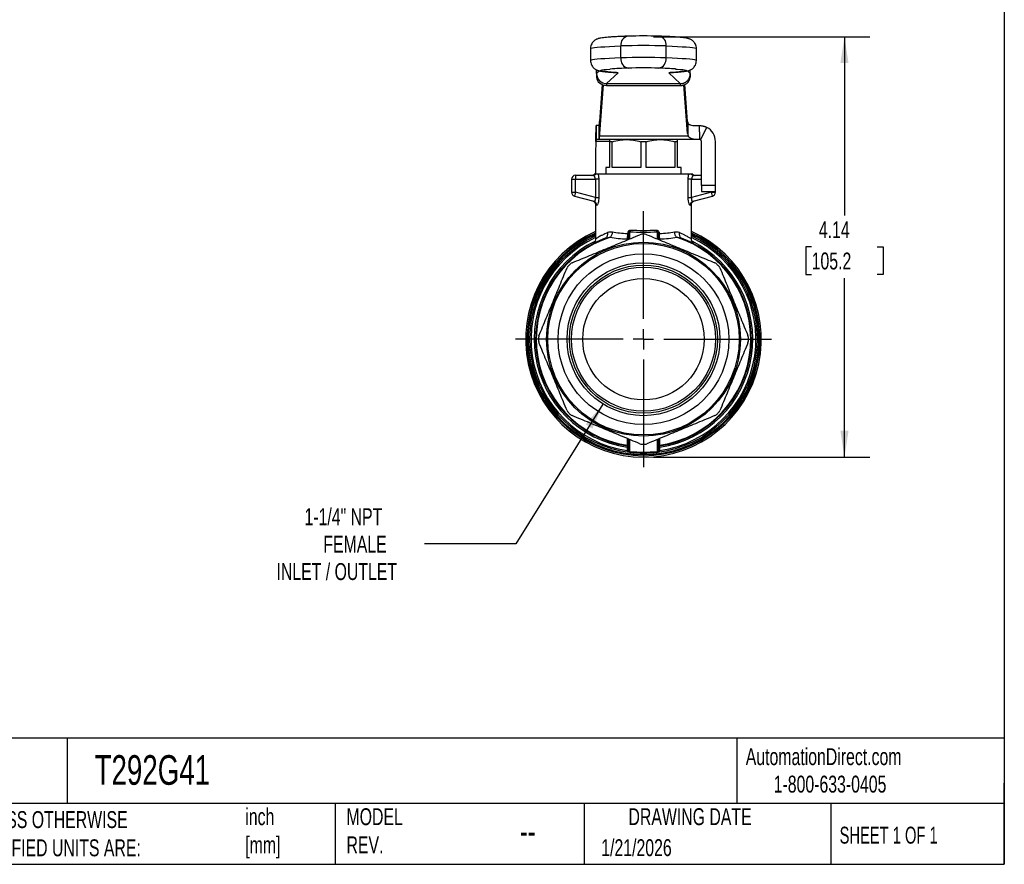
# Model space of a CAD drawing. Header units: inches. Extents: x 0.5 to 21.5, y 0.5 to 16.5.
# Tile 7 of 11: x 11.8 to 21.5, y 0.5 to 8.8. Entities that reach past the tile are written whole.
import ezdxf

# ---------------------------------------------------------------- set-up
doc = ezdxf.new("R2010")
doc.units = ezdxf.units.IN
doc.header["$LTSCALE"] = 2
doc.header["$MEASUREMENT"] = 0
doc.linetypes.add('SLD-Center', pattern=[0.75, 0.6, -0.05, 0.05, -0.05])
doc.linetypes.add('SLD-Solid', pattern=[0])
doc.layers.add('CENTER', color=40, linetype='SLD-Center')
doc.layers.add('DIMENSIONS', color=140, linetype='SLD-Solid', lineweight=25)
doc.layers.add('TEXT', color=140, linetype='SLD-Solid', lineweight=25)
doc.styles.add('SLDTEXTSTYLE0', font='TXT', dxfattribs={"width": 0.7})
doc.styles.add('SLDTEXTSTYLE1', font='TXT', dxfattribs={"width": 0.65})
doc.dimstyles.new('SLDDIMSTYLE1', dxfattribs={"dimtxt": 0.169922, "dimasz": 0.26, "dimexe": 0, "dimexo": 0.0625, "dimgap": 0.04248, "dimtad": 0, "dimtih": 1, "dimtoh": 1, "dimrnd": 1e-09, "dimzin": 12, "dimdsep": 46, "dimtxsty": 'SLDTEXTSTYLE0', "dimsah": 1, "dimcen": 0.09, "dimadec": 0, "dimazin": 3, "dimtfac": 1, "dimtofl": 0, "dimtmove": 0, "dimatfit": 3, "dimfxl": 0, "dimfrac": 2, "dimtolj": 1, "dimtzin": 12, "dimarcsym": 0})
doc.dimstyles.new('SLDDIMSTYLE2', dxfattribs={"dimtxt": 0.169922, "dimasz": 0.26, "dimexe": 0, "dimexo": 0.0625, "dimgap": 0.04248, "dimtad": 0, "dimtih": 1, "dimtoh": 1, "dimrnd": 1e-09, "dimzin": 12, "dimdsep": 46, "dimtxsty": 'SLDTEXTSTYLE0', "dimsah": 1, "dimcen": 0, "dimadec": 0, "dimazin": 3, "dimtfac": 1, "dimtofl": 0, "dimtmove": 0, "dimatfit": 3, "dimfxl": 0, "dimfrac": 2, "dimtolj": 1, "dimtzin": 12, "dimarcsym": 0})

# ---------------------------------------------------------------- blocks, each defined once
blk = doc.blocks.new('_D_5')
at = {"layer": 'DIMENSIONS'}
for p, q in [((18.0446, 8.6513), (20.1749, 8.6513)), ((19.9249, 8.6513), (19.9249, 6.8888)), ((19.6017, 6.5807), (19.5447, 6.5807)), ((19.5447, 6.5807), (19.5447, 6.3106)), ((20.248, 6.5807), (20.3051, 6.5807)), ((20.3051, 6.5807), (20.3051, 6.3106)), ((19.5447, 6.3106), (19.6017, 6.3106)), ((20.3051, 6.3106), (20.248, 6.3106)), ((19.9249, 4.5101), (19.9249, 6.2726)), ((18.0446, 4.5101), (20.1749, 4.5101))]:
    blk.add_line(p, q, dxfattribs=at)
for points in [[(19.9249, 8.6513), (19.8849, 8.3913), (19.9649, 8.3913)], [(19.9249, 4.5101), (19.9649, 4.7701), (19.8849, 4.7701)]]:
    blk.add_solid(points, dxfattribs=at)
at = {"layer": 'DIMENSIONS', "char_height": 0.16667, "attachment_point": 1, "style": 'SLDTEXTSTYLE0'}
for s, insert in [('4.14', (19.6724, 6.8336)), ('105.2', (19.6017, 6.5255))]:
    blk.add_mtext(s, dxfattribs=dict(at, insert=insert))
blk = doc.blocks.new('_D_6')
at = {"layer": 'DIMENSIONS'}
for p, q in [((17.5457, 5.0329), (16.686, 3.6566)), ((16.686, 3.6566), (15.787, 3.6566))]:
    blk.add_line(p, q, dxfattribs=at)
blk.add_solid([(17.5457, 5.0329), (17.374, 4.8336), (17.4418, 4.7912)], dxfattribs=at)
at = {"layer": 'DIMENSIONS', "attachment_point": 1, "style": 'SLDTEXTSTYLE0'}
for s, insert, char_height in [('1-1/4" NPT', (14.6046, 4.0065), 0.16667), ('FEMALE', (14.7904, 3.7364), 0.16667), ('INLET / OUTLET', (14.329, 3.4664), 0.166667)]:
    blk.add_mtext(s, dxfattribs=dict(at, insert=insert, char_height=char_height))
blk = doc.blocks.new('SW_CENTERMARKSYMBOL_0')
at = {"layer": 'CENTER', "color": 0}
for p, q in [((0, 0.2), (0, 1.2614)), ((0, 0), (0, 0.1)), ((-0.2, 0), (-1.2614, 0)), ((0, 0), (-0.1, 0)), ((0, 0), (0, -0.1)), ((0, 0), (0.1, 0)), ((0.2, 0), (1.2614, 0)), ((0, -0.2), (0, -1.2614))]:
    blk.add_line(p, q, dxfattribs=at)

msp = doc.modelspace()

# ---------------------------------------------------------------- linework, layer by layer
for p, q in [((17.7213, 8.4421), (17.7213, 8.5601)), ((18.1679, 8.4421), (18.1679, 8.5601)), ((17.4229, 8.5337), (17.4229, 8.4156)), ((18.4662, 8.4156), (18.4662, 8.5337)), ((17.4829, 8.2872), (17.4829, 8.3238)), ((17.4829, 8.3238), (17.4829, 8.2521)), ((17.5115, 8.3143), (17.4829, 8.2872)), ((17.5814, 8.1888), (17.6938, 8.2953)), ((17.6602, 8.2992), (17.6659, 8.2991)), ((18.1952, 8.2953), (18.3075, 8.1888)), ((18.2232, 8.2988), (18.2289, 8.2992)), ((18.2289, 8.2992), (18.2232, 8.2991)), ((18.406, 8.2872), (18.3774, 8.3143)), ((18.406, 8.2872), (18.406, 8.3236)), ((17.5382, 8.1798), (17.5115, 7.8167)), ((17.5468, 8.1768), (17.5115, 7.6973)), ((17.5814, 8.1888), (18.3075, 8.1888)), ((17.5814, 8.1717), (18.3075, 8.1717)), ((18.3777, 7.6973), (18.3424, 8.1769)), ((18.3777, 7.8167), (18.3509, 8.1799)), ((17.4789, 7.7759), (17.4789, 7.6381)), ((17.5074, 7.7759), (17.4789, 7.7759)), ((17.5074, 7.6381), (17.5074, 7.7759)), ((17.5115, 7.8167), (17.5103, 7.7944)), ((17.5103, 7.7944), (17.5103, 7.675)), ((17.5115, 7.6973), (17.5115, 7.8167)), ((18.3777, 7.6973), (18.3777, 7.8167)), ((18.3858, 7.675), (18.3858, 7.7944)), ((18.4958, 7.7153), (18.4958, 7.7759)), ((17.5115, 7.6973), (17.5103, 7.675)), ((17.5103, 7.675), (18.3858, 7.675)), ((18.4958, 7.7153), (18.4958, 7.6381)), ((18.505, 7.6358), (18.5697, 7.7575)), ((17.4754, 7.6184), (17.4721, 7.5003)), ((17.6099, 7.6184), (17.4754, 7.6184)), ((17.5074, 7.6381), (17.4789, 7.6381)), ((18.4958, 7.6381), (17.5074, 7.6381)), ((17.6099, 7.6165), (17.6099, 7.3625)), ((17.6365, 7.6165), (17.6099, 7.6165)), ((17.6365, 7.3625), (17.6365, 7.6165)), ((17.9181, 7.6165), (17.9181, 7.3625)), ((17.9711, 7.6165), (17.9181, 7.6165)), ((17.9711, 7.3625), (17.9711, 7.6165)), ((18.2527, 7.6165), (18.2527, 7.3625)), ((18.2792, 7.6165), (18.2527, 7.6165)), ((18.2792, 7.3625), (18.2792, 7.6165)), ((18.4958, 7.6381), (18.4958, 7.6381)), ((18.5155, 7.1854), (18.5155, 7.6184)), ((18.6532, 7.1854), (18.6532, 7.6184)), ((17.4721, 7.5003), (17.4721, 7.2956)), ((17.2753, 7.2857), (17.2753, 7.2464)), ((17.4457, 7.2857), (17.2753, 7.2857)), ((17.4711, 7.2956), (17.4588, 7.2956)), ((18.3883, 7.2956), (17.5008, 7.2956)), ((17.5725, 7.3625), (17.5725, 7.2956)), ((17.6099, 7.3625), (17.5725, 7.3625)), ((17.9181, 7.3625), (17.6365, 7.3625)), ((18.2527, 7.3625), (17.9711, 7.3625)), ((18.3166, 7.3625), (18.2792, 7.3625)), ((18.3166, 7.2956), (18.3166, 7.3625)), ((18.4304, 7.2956), (18.4181, 7.2956)), ((18.5155, 7.2857), (18.4435, 7.2857)), ((17.2359, 7.2464), (17.2753, 7.2464)), ((17.2359, 7.2464), (17.2359, 7.1191)), ((17.2753, 7.1191), (17.2753, 7.2464)), ((17.2753, 7.2464), (17.4705, 7.2464)), ((17.4705, 7.2464), (17.4705, 7.0668)), ((17.507, 7.0668), (17.507, 7.2464)), ((18.3822, 7.2464), (18.3822, 7.0668)), ((18.4186, 7.0668), (18.4186, 7.2464)), ((18.4186, 7.2464), (18.5155, 7.2464)), ((18.6532, 7.1854), (18.5155, 7.1854)), ((18.5155, 7.1854), (18.5155, 7.1263)), ((18.6532, 7.1263), (18.6532, 7.1854)), ((17.2359, 7.1191), (17.2753, 7.1191)), ((17.2753, 7.1191), (17.2651, 7.0811)), ((17.4705, 7.0668), (17.2753, 7.1191)), ((18.6139, 7.1191), (18.4186, 7.0668)), ((18.5155, 7.1263), (18.6532, 7.1263)), ((18.6139, 7.1263), (18.6139, 7.1191)), ((18.6241, 7.0811), (18.6139, 7.1191)), ((18.6139, 7.1191), (18.6532, 7.1191)), ((18.6532, 7.1191), (18.6532, 7.1263)), ((17.2651, 7.0811), (17.4559, 7.03)), ((17.4721, 6.9954), (17.4721, 6.657)), ((18.417, 6.657), (18.417, 6.9954)), ((18.4333, 7.03), (18.6241, 7.0811)), ((17.7865, 6.7114), (17.7865, 6.7099)), ((17.7969, 6.7114), (17.7969, 6.6545)), ((17.8108, 6.6602), (17.8108, 6.7289)), ((18.0784, 6.7289), (18.0784, 6.6602)), ((18.0922, 6.6545), (18.0922, 6.7114)), ((18.1027, 6.7099), (18.1027, 6.7114)), ((17.7834, 6.6591), (17.7834, 6.6488)), ((18.1058, 6.6488), (18.1058, 6.6591)), ((17.7834, 4.6943), (17.7833, 4.6273)), ((17.7969, 4.6887), (17.7969, 4.5774)), ((17.8108, 4.5639), (17.8108, 4.6829)), ((18.0784, 4.6829), (18.0784, 4.5639)), ((18.0922, 4.5774), (18.0922, 4.6887)), ((18.1059, 4.6273), (18.1057, 4.6943))]:
    msp.add_line(p, q)
at = {"flags": 128}
for points in [[(17.4229, 8.5337), (17.4232, 8.5346), (17.429, 8.5377), (17.442, 8.5408), (17.462, 8.5439), (17.4891, 8.5469), (17.5229, 8.5498), (17.5634, 8.5526), (17.6101, 8.5552), (17.6629, 8.5578), (17.7213, 8.5601)], [(18.1679, 8.5601), (18.2263, 8.5578), (18.2791, 8.5552), (18.3258, 8.5526), (18.3662, 8.5498), (18.4001, 8.5469), (18.4271, 8.5439), (18.4472, 8.5408), (18.4601, 8.5377), (18.4659, 8.5346), (18.4662, 8.5337)], [(17.7213, 8.4421), (17.6629, 8.4397), (17.6101, 8.4372), (17.5634, 8.4345), (17.5229, 8.4317), (17.4891, 8.4288), (17.462, 8.4259), (17.442, 8.4228), (17.429, 8.4197), (17.4232, 8.4166), (17.4229, 8.4156)], [(18.4662, 8.4156), (18.4659, 8.4166), (18.4601, 8.4197), (18.4472, 8.4228), (18.4271, 8.4259), (18.4001, 8.4288), (18.3662, 8.4317), (18.3258, 8.4345), (18.2791, 8.4372), (18.2263, 8.4397), (18.1679, 8.4421)], [(17.4829, 8.2872), (17.4829, 8.2862), (17.4829, 8.2842), (17.4829, 8.2812), (17.4829, 8.2773), (17.4829, 8.2724), (17.4829, 8.2665), (17.4829, 8.2598), (17.4829, 8.2521)], [(17.6659, 8.2991), (17.6267, 8.3016), (17.5934, 8.3042), (17.5662, 8.3069), (17.5453, 8.3096), (17.5309, 8.3124), (17.523, 8.3153), (17.5216, 8.3181), (17.5269, 8.321), (17.5387, 8.3238), (17.557, 8.3266), (17.5817, 8.3293), (17.6125, 8.3319), (17.6173, 8.3323)], [(17.6596, 8.3015), (17.6747, 8.2972), (17.6938, 8.2953)], [(18.1952, 8.2953), (18.2144, 8.2972), (18.226, 8.3003)], [(18.2616, 8.333), (18.2767, 8.3319), (18.3075, 8.3293), (18.3322, 8.3266), (18.3504, 8.3238), (18.3623, 8.321), (18.3675, 8.3181), (18.3662, 8.3153), (18.3582, 8.3124), (18.3438, 8.3096), (18.3229, 8.3069), (18.2957, 8.3042), (18.2624, 8.3016), (18.2232, 8.2991)], [(18.406, 8.2872), (18.406, 8.2862), (18.406, 8.2842), (18.406, 8.2812), (18.406, 8.2773), (18.406, 8.2724), (18.406, 8.2665), (18.406, 8.2598), (18.406, 8.2521)], [(17.5814, 8.1888), (17.5814, 8.1884), (17.5814, 8.1874), (17.5814, 8.1859), (17.5814, 8.184), (17.5814, 8.1816), (17.5814, 8.1787), (17.5814, 8.1754), (17.5814, 8.1717)], [(18.3075, 8.1888), (18.3075, 8.1884), (18.3075, 8.1874), (18.3075, 8.1859), (18.3075, 8.184), (18.3075, 8.1816), (18.3075, 8.1787), (18.3075, 8.1754), (18.3075, 8.1717)], [(17.7829, 4.6069), (17.7829, 4.5942), (17.7828, 4.5842)], [(18.1063, 4.5842), (18.1063, 4.5969), (18.1063, 4.6069)]]:
    msp.add_lwpolyline(points, dxfattribs=at)
for radius in [0.9547, 0.9429, 0.8406, 0.753, 0.7294, 0.7097, 0.5984]:
    msp.add_circle((17.9446, 5.6716), radius)
for centre, radius, start, end in [((17.8056, 8.5719), 0.0851, 98.29498, 187.96675), ((17.9446, 3.8832), 4.7754, 88.18503, 91.81481), ((18.0836, 8.5719), 0.0851, 352.03472, 81.70741), ((17.9446, 1.5091), 7.0546, 88.18637, 91.81347), ((17.8124, 8.4311), 0.0917, 173.11396, 258.02352), ((17.9446, 1.391), 7.0546, 88.18638, 91.81346), ((18.0768, 8.4311), 0.0917, 281.97369, 6.88481), ((17.9446, 3.5684), 4.7754, 88.18503, 91.81482), ((17.9625, 3.3571), 4.9872, 91.94338, 93.9684), ((17.6712, 8.2331), 0.0662, 69.97277, 94.58075), ((17.9185, 3.1719), 5.1726, 86.19631, 88.03539), ((18.2179, 8.2331), 0.0662, 85.42651, 110.01507), ((18.3156, 8.2622), 0.0909, 264.85201, 353.65115), ((18.4233, 7.8208), 0.0459, 185.12148, 215.15298), ((18.4233, 7.7014), 0.0459, 185.12148, 215.15298), ((18.4958, 7.6184), 0.1575, 0, 61.98984), ((18.4958, 7.6184), 0.0197, 0, 61.98984), ((17.2753, 7.2464), 0.0394, 90, 180), ((17.4328, 7.3251), 0.0394, 270, 311.40962), ((18.4564, 7.3251), 0.0394, 228.59038, 270), ((17.2753, 7.1191), 0.0394, 180, 255), ((18.6139, 7.1191), 0.0394, 285, 0), ((17.9446, 5.6716), 1.1614, 114.0027, 65.9973), ((17.9446, 5.6716), 1.1476, 114.3107, 65.6893), ((17.9446, 5.6716), 1.1359, 114.57748, 65.42252), ((17.9446, 5.6716), 1.0335, 89.04339, 90.95661), ((17.9446, 5.6716), 1.122, 114.90106, 263.15308), ((17.9446, 5.6716), 1.1082, 115.23361, 261.67703), ((17.9446, 5.6716), 1.0768, 116.47439, 261.3629), ((17.9446, 5.6716), 1.063, 110.71611, 261.28846), ((17.9446, 5.6716), 1.0567, 107.99586, 261.21923), ((17.9446, 5.6716), 1.122, 276.84692, 65.09894), ((17.9446, 5.6716), 1.1082, 278.32297, 64.76639), ((17.9446, 5.6716), 1.063, 278.71154, 69.28389), ((17.9446, 5.6716), 1.0567, 278.78077, 72.00414), ((17.9446, 5.6716), 1.0768, 278.6371, 63.60972), ((17.9446, 5.6716), 1.0335, 134.04339, 135.95661), ((17.9446, 5.6716), 1.0335, 44.04339, 45.95661), ((17.9446, 5.6716), 1.0335, 179.04339, 180.95661), ((17.9446, 5.6716), 1.0335, 359.04339, 0.95661), ((17.9446, 5.6716), 1.0335, 224.04339, 225.95661), ((17.9446, 5.6716), 1.0335, 314.04339, 315.95661), ((17.9446, 5.6716), 1.0335, 269.04339, 270.95661)]:
    msp.add_arc(centre, radius, start, end)
for centre, major_axis, ratio, start_param, end_param in [((17.5814, 8.2872), (0.0985, -0.0001), 0.998713, 3.142118, 4.712914), ((17.5814, 8.2521), (0.0985, 0), 0.817064, 3.14166, 4.712456)]:
    msp.add_ellipse(centre, major_axis=major_axis, ratio=ratio, start_param=start_param, end_param=end_param)
for points, knots in [([(17.7897, 8.6562), (17.7805, 8.6558), (17.7539, 8.6548), (17.7131, 8.653), (17.6688, 8.6507), (17.6292, 8.6483), (17.5942, 8.6457), (17.5637, 8.643), (17.537, 8.6398), (17.5174, 8.6366), (17.5016, 8.6328), (17.4895, 8.6287), (17.4779, 8.6235), (17.4654, 8.616), (17.4519, 8.6049), (17.4392, 8.5896), (17.4292, 8.5706), (17.4235, 8.5514), (17.4235, 8.5388), (17.4235, 8.5338)], [0, 0, 0, 0, 0.048349, 0.140869, 0.233635, 0.326863, 0.420863, 0.516271, 0.614644, 0.721121, 0.779396, 0.815879, 0.844453, 0.871018, 0.897335, 0.924377, 0.952413, 0.98104, 1, 1, 1, 1]), ([(18.4662, 8.5336), (18.4662, 8.5337), (18.4671, 8.5417), (18.4639, 8.5572), (18.4568, 8.5778), (18.4462, 8.5946), (18.4342, 8.6076), (18.4221, 8.6171), (18.4107, 8.6238), (18.4002, 8.6284), (18.39, 8.632), (18.3787, 8.635), (18.3622, 8.6383), (18.3405, 8.6413), (18.3102, 8.6444), (18.2767, 8.6471), (18.2377, 8.6497), (18.1946, 8.6521), (18.1488, 8.6542), (18.1154, 8.6555), (18.0995, 8.6562)], [0, 0, 0, 0, 0.00034, 0.030712, 0.058437, 0.084285, 0.108835, 0.132711, 0.157202, 0.183972, 0.216066, 0.258261, 0.320288, 0.436209, 0.53088, 0.631459, 0.727592, 0.821846, 0.915169, 1, 1, 1, 1]), ([(17.4235, 8.4156), (17.4233, 8.4131), (17.4227, 8.4028), (17.4269, 8.3855), (17.4353, 8.3661), (17.4465, 8.3504), (17.4586, 8.3385), (17.4706, 8.33), (17.4817, 8.324), (17.492, 8.3197), (17.5023, 8.3164), (17.5145, 8.3134), (17.5309, 8.3105), (17.5531, 8.3075), (17.5824, 8.3046), (17.6156, 8.302), (17.643, 8.3002), (17.6581, 8.2993), (17.6602, 8.2992)], [0, 0, 0, 0, 0.013132, 0.052708, 0.089049, 0.123141, 0.155703, 0.187761, 0.221225, 0.258808, 0.305137, 0.367873, 0.464677, 0.600474, 0.726877, 0.86087, 0.980605, 1, 1, 1, 1]), ([(18.2289, 8.2992), (18.2358, 8.2996), (18.2563, 8.3008), (18.2866, 8.303), (18.3182, 8.3057), (18.3457, 8.3087), (18.3663, 8.3118), (18.3825, 8.3152), (18.3951, 8.3189), (18.4074, 8.324), (18.4194, 8.3305), (18.4328, 8.3403), (18.446, 8.3542), (18.457, 8.3721), (18.4647, 8.393), (18.4657, 8.4079), (18.4662, 8.4153)], [0, 0, 0, 0, 0.065029, 0.191247, 0.318743, 0.449491, 0.588395, 0.673999, 0.739796, 0.779145, 0.81543, 0.850847, 0.886693, 0.923951, 0.96218, 1, 1, 1, 1]), ([(17.6602, 8.2992), (17.6626, 8.299), (17.6684, 8.2987), (17.6737, 8.2982), (17.6741, 8.2981), (17.6742, 8.2981)], [0, 0, 0, 0, 0.3215453, 0.7516061, 1, 1, 1, 1]), ([(18.2146, 8.2981), (18.2146, 8.2981), (18.214, 8.298), (18.2168, 8.2984), (18.2201, 8.2986), (18.2232, 8.2988), (18.2232, 8.2988)], [0, 0, 0, 0, 0.031663, 0.446715, 0.984334, 1, 1, 1, 1]), ([(18.3075, 8.1888), (18.3096, 8.1889), (18.3137, 8.189), (18.3198, 8.1896), (18.3256, 8.1905), (18.3312, 8.1917), (18.3365, 8.1932), (18.3415, 8.1949), (18.3463, 8.1967), (18.3507, 8.1988), (18.355, 8.201), (18.3589, 8.2033), (18.3625, 8.2056), (18.3659, 8.208), (18.3691, 8.2104), (18.372, 8.2128), (18.3746, 8.2152), (18.3763, 8.2169), (18.3803, 8.2208), (18.3862, 8.2276), (18.3935, 8.2386), (18.3991, 8.2504), (18.4031, 8.2625), (18.4055, 8.2748), (18.4058, 8.2831), (18.406, 8.2872)], [0, 0, 0, 0, 0.040608, 0.07997, 0.118085, 0.154954, 0.190575, 0.224951, 0.258079, 0.289961, 0.320596, 0.349985, 0.378126, 0.405021, 0.430669, 0.455071, 0.478225, 0.500133, 0.500259, 0.58735, 0.672918, 0.756966, 0.839495, 0.920505, 1, 1, 1, 1]), ([(17.4754, 7.6184), (17.4756, 7.6287), (17.4757, 7.6389), (17.4761, 7.669), (17.4764, 7.6882), (17.477, 7.7224), (17.4773, 7.7371), (17.4778, 7.7575), (17.478, 7.7643), (17.4785, 7.7735), (17.4787, 7.7759), (17.4789, 7.7759)], [0, 0, 0, 0, 0.0780023, 0.0780023, 0.2342995, 0.2342995, 0.3905886, 0.3905886, 0.510228, 0.510228, 0.6298669, 0.6298669, 0.6298669, 0.6298669]), ([(17.5074, 7.7759), (17.5079, 7.7759), (17.5084, 7.7775), (17.5093, 7.7837), (17.5098, 7.7883), (17.5103, 7.7944)], [0, 0, 0, 0, 0.0918336, 0.0918336, 0.1836671, 0.1836671, 0.1836671, 0.1836671]), ([(18.3858, 7.7944), (18.3884, 7.7918), (18.3913, 7.7896), (18.398, 7.7859), (18.4017, 7.7844), (18.4138, 7.7805), (18.4228, 7.779), (18.4423, 7.777), (18.4526, 7.7765), (18.4737, 7.776), (18.4846, 7.7759), (18.4958, 7.7759)], [0, 0, 0, 0, 0.125, 0.125, 0.25, 0.25, 0.5, 0.5, 0.75, 0.75, 1, 1, 1, 1]), ([(18.4958, 7.7759), (18.4983, 7.7759), (18.5034, 7.7758), (18.511, 7.7752), (18.5186, 7.7743), (18.5261, 7.773), (18.5336, 7.7713), (18.5411, 7.7693), (18.5484, 7.7669), (18.5557, 7.7641), (18.5628, 7.761), (18.5674, 7.7586), (18.5697, 7.7575)], [0, 0, 0, 0, 0.09923, 0.198585, 0.298084, 0.397741, 0.497576, 0.597605, 0.697846, 0.798314, 0.899026, 1, 1, 1, 1]), ([(17.5103, 7.675), (17.5098, 7.663), (17.5093, 7.6537), (17.5084, 7.6413), (17.5079, 7.6381), (17.5074, 7.6381)], [0, 0, 0, 0, 0.1835574, 0.1835574, 0.3671149, 0.3671149, 0.3671149, 0.3671149]), ([(18.4958, 7.6381), (18.4884, 7.6381), (18.4814, 7.6382), (18.4679, 7.6386), (18.4615, 7.6388), (18.4494, 7.6397), (18.4437, 7.6404), (18.4332, 7.6421), (18.4283, 7.6432), (18.4146, 7.6472), (18.407, 7.651), (18.3944, 7.6611), (18.3896, 7.6674), (18.3858, 7.675)], [0, 0, 0, 0, 0.125, 0.125, 0.25, 0.25, 0.375, 0.375, 0.5, 0.5, 0.75, 0.75, 1, 1, 1, 1]), ([(17.4789, 7.6381), (17.4786, 7.6381), (17.4783, 7.6376), (17.4778, 7.6356), (17.4775, 7.6342), (17.4769, 7.6305), (17.4766, 7.6284), (17.476, 7.6236), (17.4757, 7.621), (17.4754, 7.6184)], [0, 0, 0, 0, 0.01979334, 0.01979334, 0.03957646, 0.03957646, 0.05935957, 0.05935957, 0.07929409, 0.07929409, 0.07929409, 0.07929409]), ([(17.6099, 7.6381), (17.6099, 7.6381), (17.6099, 7.6363), (17.6099, 7.6292), (17.6099, 7.6239), (17.6099, 7.6165)], [0, 0, 0, 0, 0.5, 0.5, 1, 1, 1, 1]), ([(17.6365, 7.6165), (17.6619, 7.6239), (17.6856, 7.6292), (17.7319, 7.6363), (17.7544, 7.6381), (17.7773, 7.6381)], [0, 0, 0, 0, 0.5, 0.5, 1, 1, 1, 1]), ([(17.7773, 7.6381), (17.8001, 7.6381), (17.8226, 7.6363), (17.8689, 7.6292), (17.8927, 7.6239), (17.9181, 7.6165)], [0, 0, 0, 0, 0.5, 0.5, 1, 1, 1, 1]), ([(17.9711, 7.6165), (17.9965, 7.6239), (18.0203, 7.6292), (18.0665, 7.6363), (18.0891, 7.6381), (18.1119, 7.6381)], [0, 0, 0, 0, 0.5, 0.5, 1, 1, 1, 1]), ([(18.1119, 7.6381), (18.1347, 7.6381), (18.1573, 7.6363), (18.2036, 7.6292), (18.2273, 7.6239), (18.2527, 7.6165)], [0, 0, 0, 0, 0.5, 0.5, 1, 1, 1, 1]), ([(18.2792, 7.6165), (18.2792, 7.6239), (18.2792, 7.6292), (18.2792, 7.6363), (18.2792, 7.6381), (18.2792, 7.6381)], [0, 0, 0, 0, 0.5, 0.5, 1, 1, 1, 1]), ([(18.505, 7.6358), (18.5045, 7.636), (18.5035, 7.6365), (18.502, 7.6371), (18.5005, 7.6376), (18.4989, 7.6379), (18.4973, 7.6381), (18.4963, 7.6381), (18.4958, 7.6381)], [0, 0, 0, 0, 0.14612, 0.295814, 0.452974, 0.620973, 0.802582, 1, 1, 1, 1]), ([(17.4705, 7.2464), (17.4705, 7.2474), (17.4705, 7.2494), (17.4702, 7.2525), (17.4697, 7.2555), (17.469, 7.2586), (17.4677, 7.2629), (17.4654, 7.2684), (17.4622, 7.2738), (17.4581, 7.2789), (17.4542, 7.2825), (17.4505, 7.2847), (17.4478, 7.2856), (17.4463, 7.2857), (17.4457, 7.2857)], [0, 0, 0, 0, 0.04477, 0.090502, 0.137367, 0.185527, 0.23513, 0.348617, 0.481919, 0.578047, 0.742115, 0.843521, 0.929473, 1, 1, 1, 1]), ([(17.5008, 7.2956), (17.4973, 7.2956), (17.4916, 7.2956), (17.4828, 7.2956), (17.4798, 7.2956), (17.4745, 7.2956), (17.4722, 7.2956), (17.4711, 7.2956)], [0, 0, 0, 0, 0.5, 0.5, 0.75, 0.75, 1, 1, 1, 1]), ([(17.507, 7.2464), (17.507, 7.2584), (17.5054, 7.2762), (17.502, 7.2911), (17.5008, 7.2956)], [0.1838161, 0.1838161, 0.1838161, 0.1838161, 0.2751716, 0.3197441, 0.3197441, 0.3197441, 0.3197441]), ([(18.4181, 7.2956), (18.417, 7.2956), (18.4147, 7.2956), (18.4094, 7.2956), (18.4064, 7.2956), (18.3976, 7.2956), (18.3919, 7.2956), (18.3884, 7.2956)], [0, 0, 0, 0, 0.25, 0.25, 0.5, 0.5, 1, 1, 1, 1]), ([(18.4435, 7.2857), (18.443, 7.2857), (18.442, 7.2857), (18.4402, 7.2852), (18.4381, 7.2843), (18.4348, 7.2824), (18.4312, 7.2792), (18.4285, 7.2758), (18.4263, 7.2727), (18.4243, 7.2692), (18.4218, 7.2635), (18.42, 7.2577), (18.4189, 7.252), (18.4187, 7.2482), (18.4186, 7.2464)], [0, 0, 0, 0, 0.050098, 0.109336, 0.177731, 0.255295, 0.412859, 0.512332, 0.518438, 0.631965, 0.736215, 0.831767, 0.91937, 1, 1, 1, 1]), ([(17.507, 7.2464), (17.5041, 7.2464), (17.4989, 7.2464), (17.4861, 7.2464), (17.4783, 7.2464), (17.4705, 7.2464)], [0, 0, 0, 0, 0.5, 0.5, 1, 1, 1, 1]), ([(18.4186, 7.2464), (18.4109, 7.2464), (18.4031, 7.2464), (18.3902, 7.2464), (18.3851, 7.2464), (18.3822, 7.2464)], [0, 0, 0, 0, 0.5, 0.5, 1, 1, 1, 1]), ([(17.443, 7.0334), (17.4471, 7.0319), (17.4551, 7.0288), (17.4646, 7.0197), (17.4709, 7.0083), (17.4718, 6.9997), (17.4722, 6.9954)], [0, 0, 0, 0, 0.2500887, 0.5000005, 0.7499135, 1, 1, 1, 1]), ([(17.4559, 7.03), (17.4565, 7.0298), (17.4577, 7.0296), (17.4595, 7.0297), (17.4612, 7.0302), (17.4628, 7.0311), (17.4643, 7.0321), (17.4657, 7.0334), (17.4669, 7.0349), (17.468, 7.0365), (17.4687, 7.0377), (17.4698, 7.0401), (17.4711, 7.044), (17.4721, 7.051), (17.4721, 7.0588), (17.471, 7.0641), (17.4705, 7.0668)], [0, 0, 0, 0, 0.069459, 0.135449, 0.198005, 0.257169, 0.312991, 0.365528, 0.414852, 0.461048, 0.504221, 0.506506, 0.629791, 0.75107, 0.873462, 1, 1, 1, 1]), ([(17.4705, 7.0668), (17.4783, 7.0668), (17.4861, 7.0668), (17.4989, 7.0668), (17.5041, 7.0668), (17.507, 7.0668)], [0, 0, 0, 0, 0.5, 0.5, 1, 1, 1, 1]), ([(17.4841, 6.9919), (17.4889, 6.9905), (17.5011, 7.0068), (17.507, 7.049), (17.507, 7.0668)], [0, 0, 0, 0, 0.1808212, 0.3164371, 0.3164371, 0.3164371, 0.3164371]), ([(18.3822, 7.0668), (18.3822, 7.0549), (18.3842, 7.0311), (18.3935, 6.9989), (18.4015, 6.9909), (18.4051, 6.9919)], [0, 0, 0, 0, 0.0903838, 0.1807676, 0.3163433, 0.3163433, 0.3163433, 0.3163433]), ([(18.3822, 7.0668), (18.3851, 7.0668), (18.3902, 7.0668), (18.4031, 7.0668), (18.4109, 7.0668), (18.4186, 7.0668)], [0, 0, 0, 0, 0.5, 0.5, 1, 1, 1, 1]), ([(18.417, 6.9954), (18.4174, 6.9997), (18.4182, 7.0083), (18.4246, 7.0197), (18.434, 7.0288), (18.4421, 7.0319), (18.4462, 7.0334)], [0, 0, 0, 0, 0.250086, 0.499999, 0.749911, 1, 1, 1, 1]), ([(18.4186, 7.0668), (18.4184, 7.0657), (18.4179, 7.0635), (18.4174, 7.0602), (18.4171, 7.057), (18.417, 7.0539), (18.4171, 7.0495), (18.418, 7.0439), (18.42, 7.0382), (18.4229, 7.0338), (18.4261, 7.031), (18.4297, 7.0295), (18.432, 7.0298), (18.4333, 7.03)], [0, 0, 0, 0, 0.053094, 0.104722, 0.155058, 0.204292, 0.252623, 0.370496, 0.494289, 0.611942, 0.742648, 0.860332, 1, 1, 1, 1]), ([(17.2409, 6.4241), (17.3004, 6.4488), (17.3571, 6.4722), (17.4676, 6.518), (17.5215, 6.5404), (17.6294, 6.585), (17.6833, 6.6074), (17.7939, 6.6532), (17.8505, 6.6766), (17.91, 6.7013)], [0, 0, 0, 0, 0.25, 0.25, 0.5, 0.5, 0.75, 0.75, 1, 1, 1, 1]), ([(17.5918, 6.7211), (17.5791, 6.7155), (17.5556, 6.7052), (17.5294, 6.6921), (17.51, 6.6816), (17.4955, 6.6735), (17.4847, 6.6673), (17.4774, 6.6629), (17.4728, 6.6602), (17.4728, 6.6602), (17.4727, 6.6602)], [0, 0, 0, 0, 0.176815, 0.326557, 0.449275, 0.568764, 0.683006, 0.792183, 0.896501, 1, 1, 1, 1]), ([(17.5686, 6.6658), (17.5785, 6.6696), (17.5922, 6.6855), (17.5936, 6.7104), (17.5918, 6.7211)], [0, 0, 0, 0, 0.571429, 1, 1, 1, 1]), ([(17.6181, 6.6765), (17.6247, 6.6826), (17.6347, 6.6978), (17.6395, 6.717), (17.6404, 6.7252)], [0, 0, 0, 0, 0.571429, 1, 1, 1, 1]), ([(17.8133, 6.7424), (17.8091, 6.7425), (17.8028, 6.7411), (17.7904, 6.7322), (17.7865, 6.7204), (17.7865, 6.7114)], [0, 0, 0, 0, 0.0344853, 0.051728, 0.1206987, 0.1206987, 0.1206987, 0.1206987]), ([(17.7969, 6.7114), (17.7969, 6.7114), (17.7959, 6.7114), (17.7922, 6.7114), (17.7895, 6.7114), (17.7865, 6.7114)], [0, 0, 0, 0, 0.5, 0.5, 1, 1, 1, 1]), ([(17.7865, 6.7099), (17.7895, 6.7099), (17.7922, 6.7099), (17.7959, 6.7099), (17.7969, 6.7099), (17.7969, 6.7099)], [0, 0, 0, 0, 0.5, 0.5, 1, 1, 1, 1]), ([(17.8108, 6.7289), (17.8102, 6.729), (17.8089, 6.7291), (17.8071, 6.7289), (17.8053, 6.7284), (17.8037, 6.7275), (17.8022, 6.7264), (17.8004, 6.7245), (17.7986, 6.7213), (17.7972, 6.7166), (17.797, 6.7132), (17.7969, 6.7114)], [0, 0, 0, 0, 0.081161, 0.157724, 0.230992, 0.302446, 0.373682, 0.446309, 0.601293, 0.784166, 1, 1, 1, 1]), ([(17.8133, 6.7424), (17.8132, 6.7393), (17.8126, 6.7339), (17.8114, 6.7301), (17.8108, 6.7289)], [0, 0, 0, 0, 0.571429, 1, 1, 1, 1]), ([(17.9791, 6.7013), (18.0387, 6.6766), (18.0953, 6.6532), (18.2059, 6.6074), (18.2598, 6.585), (18.3676, 6.5404), (18.4216, 6.518), (18.5321, 6.4722), (18.5887, 6.4488), (18.6483, 6.4241)], [0, 0, 0, 0, 0.25, 0.25, 0.5, 0.5, 0.75, 0.75, 1, 1, 1, 1]), ([(18.1027, 6.7114), (18.1027, 6.7182), (18.1, 6.7297), (18.0886, 6.7407), (18.0801, 6.7425), (18.0759, 6.7424)], [0, 0, 0, 0, 0.0517513, 0.0862522, 0.120753, 0.120753, 0.120753, 0.120753]), ([(18.0784, 6.7289), (18.0778, 6.7301), (18.0765, 6.7339), (18.0759, 6.7393), (18.0759, 6.7424)], [0, 0, 0, 0, 0.428571, 1, 1, 1, 1]), ([(18.0922, 6.7114), (18.0922, 6.7125), (18.0921, 6.7146), (18.0916, 6.7176), (18.0909, 6.7203), (18.0899, 6.7226), (18.0889, 6.7241), (18.0877, 6.7256), (18.0863, 6.7271), (18.0838, 6.7285), (18.0811, 6.7291), (18.0793, 6.729), (18.0784, 6.7289)], [0, 0, 0, 0, 0.130353, 0.248485, 0.355098, 0.451143, 0.537922, 0.554673, 0.666477, 0.774355, 0.88251, 1, 1, 1, 1]), ([(18.1027, 6.7114), (18.0997, 6.7114), (18.097, 6.7114), (18.0932, 6.7114), (18.0922, 6.7114), (18.0922, 6.7114)], [0, 0, 0, 0, 0.5, 0.5, 1, 1, 1, 1]), ([(18.0922, 6.7099), (18.0922, 6.7099), (18.0932, 6.7099), (18.097, 6.7099), (18.0997, 6.7099), (18.1027, 6.7099)], [0, 0, 0, 0, 0.5, 0.5, 1, 1, 1, 1]), ([(18.2488, 6.7252), (18.2497, 6.717), (18.2545, 6.6978), (18.2645, 6.6826), (18.271, 6.6765)], [0, 0, 0, 0, 0.428571, 1, 1, 1, 1]), ([(18.2974, 6.7211), (18.2956, 6.7104), (18.2969, 6.6855), (18.3107, 6.6696), (18.3206, 6.6658)], [0, 0, 0, 0, 0.428571, 1, 1, 1, 1]), ([(18.4165, 6.6601), (18.4164, 6.6602), (18.4162, 6.6603), (18.4053, 6.667), (18.3839, 6.679), (18.3578, 6.6928), (18.3311, 6.7062), (18.3091, 6.7159), (18.2974, 6.7211)], [0, 0, 0, 0, 0.103551, 0.319761, 0.55061, 0.695223, 0.836668, 1, 1, 1, 1]), ([(17.4722, 6.6598), (17.472, 6.6566), (17.4717, 6.6499), (17.4693, 6.6407), (17.4659, 6.6326), (17.4601, 6.6228), (17.4525, 6.6144), (17.4502, 6.6128), (17.4489, 6.6119)], [0, 0, 0, 0, 0.082853, 0.167952, 0.2615, 0.368837, 0.639122, 1, 1, 1, 1]), ([(18.433, 6.6164), (18.4332, 6.6164), (18.4338, 6.6165), (18.4287, 6.6228), (18.4233, 6.6324), (18.4201, 6.6403), (18.418, 6.6482), (18.4172, 6.6548), (18.4171, 6.6581), (18.417, 6.6597)], [0, 0, 0, 0, 0.288117, 0.614807, 0.737524, 0.837946, 0.92233, 0.961404, 1, 1, 1, 1]), ([(16.9149, 5.7061), (16.9395, 5.7657), (16.963, 5.8223), (17.0088, 5.9328), (17.0311, 5.9868), (17.0758, 6.0946), (17.0981, 6.1485), (17.1439, 6.2591), (17.1674, 6.3157), (17.192, 6.3753)], [0, 0, 0, 0, 0.25, 0.25, 0.5, 0.5, 0.75, 0.75, 1, 1, 1, 1]), ([(18.6971, 6.3753), (18.7218, 6.3157), (18.7453, 6.2591), (18.7911, 6.1485), (18.8134, 6.0946), (18.8581, 5.9868), (18.8804, 5.9328), (18.9262, 5.8223), (18.9496, 5.7657), (18.9743, 5.7061)], [0, 0, 0, 0, 0.25, 0.25, 0.5, 0.5, 0.75, 0.75, 1, 1, 1, 1]), ([(17.192, 4.9679), (17.1674, 5.0274), (17.1439, 5.084), (17.0981, 5.1946), (17.0758, 5.2485), (17.0311, 5.3564), (17.0088, 5.4103), (16.963, 5.5208), (16.9395, 5.5775), (16.9149, 5.637)], [0, 0, 0, 0, 0.25, 0.25, 0.5, 0.5, 0.75, 0.75, 1, 1, 1, 1]), ([(18.9743, 5.637), (18.9496, 5.5775), (18.9262, 5.5208), (18.8804, 5.4103), (18.8581, 5.3564), (18.8134, 5.2485), (18.7911, 5.1946), (18.7453, 5.084), (18.7218, 5.0274), (18.6971, 4.9679)], [0, 0, 0, 0, 0.25, 0.25, 0.5, 0.5, 0.75, 0.75, 1, 1, 1, 1]), ([(17.91, 4.6418), (17.8505, 4.6665), (17.7939, 4.69), (17.6833, 4.7358), (17.6294, 4.7581), (17.5215, 4.8028), (17.4676, 4.8251), (17.3571, 4.8709), (17.3004, 4.8943), (17.2409, 4.919)], [0, 0, 0, 0, 0.25, 0.25, 0.5, 0.5, 0.75, 0.75, 1, 1, 1, 1]), ([(18.6483, 4.919), (18.5887, 4.8943), (18.5321, 4.8709), (18.4216, 4.8251), (18.3676, 4.8028), (18.2598, 4.7581), (18.2059, 4.7358), (18.0953, 4.69), (18.0387, 4.6665), (17.9791, 4.6418)], [0, 0, 0, 0, 0.25, 0.25, 0.5, 0.5, 0.75, 0.75, 1, 1, 1, 1]), ([(17.7976, 4.5686), (17.7969, 4.571), (17.7932, 4.5745), (17.7869, 4.5753), (17.7842, 4.575)], [0, 0, 0, 0, 0.571429, 1, 1, 1, 1]), ([(17.7842, 4.575), (17.7855, 4.5728), (17.7883, 4.5678), (17.7941, 4.5628), (17.7987, 4.5616), (17.8005, 4.561)], [0, 0, 0, 0, 0.336027, 0.737142, 1, 1, 1, 1]), ([(17.8108, 4.5575), (17.807, 4.558), (17.8034, 4.5599), (17.7984, 4.5656), (17.7969, 4.5693), (17.7969, 4.5732)], [0, 0, 0, 0, 0.5, 0.5, 1, 1, 1, 1]), ([(18.0784, 4.5639), (18.0821, 4.5643), (18.0857, 4.5659), (18.0908, 4.5709), (18.0922, 4.5741), (18.0922, 4.5774)], [0, 0, 0, 0, 0.5, 0.5, 1, 1, 1, 1]), ([(18.0818, 4.5587), (18.086, 4.5597), (18.093, 4.5614), (18.1009, 4.5678), (18.1037, 4.5728), (18.105, 4.575)], [0, 0, 0, 0, 0.44985, 0.749313, 1, 1, 1, 1])]:
    msp.add_open_spline(points, degree=3, knots=knots)
for points in [[(17.4457, 7.2857), (17.4549, 7.2857), (17.4641, 7.2893), (17.4711, 7.2956)], [(18.3884, 7.2955), (18.3848, 7.2819), (18.3822, 7.2641), (18.3822, 7.2464)], [(18.4181, 7.2956), (18.4251, 7.2893), (18.4343, 7.2857), (18.4435, 7.2857)], [(17.4841, 6.9919), (17.4842, 7.0005), (17.4786, 7.0177), (17.464, 7.0278), (17.4559, 7.03)], [(17.4722, 6.9954), (17.4722, 6.9954), (17.4761, 6.9942), (17.4841, 6.9919)], [(18.4333, 7.03), (18.4252, 7.0278), (18.4105, 7.0177), (18.405, 7.0005), (18.4051, 6.9919)], [(18.4051, 6.9919), (18.413, 6.9942), (18.417, 6.9954), (18.417, 6.9954)], [(17.6404, 6.7252), (17.6231, 6.7288), (17.6064, 6.7273), (17.5918, 6.7211)], [(17.7865, 6.7099), (17.7333, 6.712), (17.683, 6.7162), (17.6404, 6.7252)], [(17.7865, 6.7099), (17.7864, 6.6996), (17.7856, 6.679), (17.7842, 6.6642), (17.7834, 6.6591)], [(17.8108, 6.7289), (17.8979, 6.7261), (17.9915, 6.7261), (18.0784, 6.7289)], [(18.0759, 6.7424), (17.9906, 6.7398), (17.8987, 6.7398), (17.8133, 6.7424)], [(17.9273, 6.7049), (17.9213, 6.7048), (17.9155, 6.7035), (17.91, 6.7013)], [(17.9791, 6.7013), (17.9737, 6.7035), (17.9679, 6.7048), (17.9618, 6.7049)], [(18.2488, 6.7252), (18.2062, 6.7162), (18.1558, 6.712), (18.1027, 6.7099)], [(18.1058, 6.6591), (18.105, 6.6642), (18.1035, 6.679), (18.1028, 6.6996), (18.1027, 6.7099)], [(18.2974, 6.7211), (18.2827, 6.7273), (18.266, 6.7288), (18.2488, 6.7252)], [(17.5686, 6.6658), (17.5842, 6.6717), (17.6011, 6.6754), (17.6181, 6.6765)], [(17.6181, 6.6765), (17.6664, 6.6665), (17.7235, 6.6617), (17.7834, 6.6591)], [(17.7834, 6.6591), (17.7871, 6.6595), (17.7941, 6.6628), (17.7969, 6.6693), (17.7969, 6.6725)], [(18.0922, 6.6725), (18.0922, 6.6693), (18.095, 6.6628), (18.1021, 6.6595), (18.1058, 6.6591)], [(18.1058, 6.6591), (18.1657, 6.6617), (18.2228, 6.6665), (18.271, 6.6765)], [(18.271, 6.6765), (18.288, 6.6754), (18.305, 6.6717), (18.3206, 6.6658)], [(17.2409, 6.4241), (17.2354, 6.4219), (17.2304, 6.4186), (17.2261, 6.4144)], [(18.6631, 6.4144), (18.6587, 6.4186), (18.6537, 6.4219), (18.6483, 6.4241)], [(17.2017, 6.39), (17.1975, 6.3857), (17.1943, 6.3807), (17.192, 6.3753)], [(18.6971, 6.3753), (18.6949, 6.3807), (18.6916, 6.3857), (18.6875, 6.39)], [(16.9149, 5.7061), (16.9126, 5.7007), (16.9114, 5.6948), (16.9113, 5.6888)], [(16.9113, 5.6543), (16.9114, 5.6483), (16.9126, 5.6425), (16.9149, 5.637)], [(18.9779, 5.6888), (18.9778, 5.6948), (18.9766, 5.7007), (18.9743, 5.7061)], [(18.9743, 5.637), (18.9766, 5.6425), (18.9778, 5.6483), (18.9779, 5.6543)], [(17.192, 4.9679), (17.1943, 4.9624), (17.1975, 4.9574), (17.2017, 4.9531)], [(18.6875, 4.9531), (18.6916, 4.9574), (18.6949, 4.9624), (18.6971, 4.9679)], [(17.2261, 4.9287), (17.2304, 4.9245), (17.2354, 4.9213), (17.2409, 4.919)], [(18.6483, 4.919), (18.6537, 4.9213), (18.6587, 4.9245), (18.6631, 4.9287)], [(17.7828, 4.5842), (17.7867, 4.5839), (17.794, 4.5813), (17.7969, 4.5759), (17.7969, 4.5732)], [(17.7828, 4.5842), (17.7828, 4.5811), (17.7833, 4.5781), (17.7842, 4.575)], [(17.7836, 4.6208), (17.7836, 4.6208), (17.7833, 4.6157), (17.7829, 4.6069)], [(17.7829, 4.6069), (17.7867, 4.6067), (17.794, 4.604), (17.7969, 4.5986), (17.7969, 4.5959)], [(17.7833, 4.6273), (17.787, 4.6269), (17.7941, 4.6236), (17.7969, 4.6171), (17.7969, 4.6138)], [(17.7833, 4.6273), (17.7835, 4.6231), (17.7836, 4.6208), (17.7836, 4.6208)], [(17.7836, 4.6208), (17.7873, 4.6203), (17.7942, 4.6164), (17.7969, 4.609), (17.7969, 4.6053)], [(17.8108, 4.5639), (17.807, 4.5643), (17.7998, 4.5676), (17.7969, 4.5741), (17.7969, 4.5774)], [(17.7969, 4.5774), (17.7969, 4.5747), (17.7969, 4.5732), (17.7969, 4.5732)], [(17.8108, 4.5575), (17.8107, 4.5575), (17.8107, 4.5598), (17.8108, 4.5639)], [(18.0784, 4.5639), (17.9896, 4.5533), (17.8996, 4.5533), (17.8108, 4.5639)], [(17.91, 4.6418), (17.9155, 4.6396), (17.9213, 4.6383), (17.9273, 4.6382)], [(17.9618, 4.6382), (17.9679, 4.6383), (17.9737, 4.6396), (17.9791, 4.6418)], [(18.0784, 4.5575), (18.0821, 4.558), (18.0893, 4.5618), (18.0922, 4.5693), (18.0922, 4.5732)], [(18.0784, 4.5639), (18.0784, 4.5598), (18.0784, 4.5575), (18.0784, 4.5575)], [(18.105, 4.575), (18.0986, 4.5756), (18.0928, 4.5728), (18.0915, 4.5686)], [(18.0922, 4.6138), (18.0922, 4.6171), (18.0951, 4.6236), (18.1021, 4.6269), (18.1059, 4.6273)], [(18.0922, 4.6053), (18.0922, 4.609), (18.095, 4.6164), (18.1019, 4.6203), (18.1056, 4.6208)], [(18.0922, 4.5959), (18.0922, 4.5986), (18.0952, 4.604), (18.1025, 4.6067), (18.1063, 4.6069)], [(18.0922, 4.5732), (18.0922, 4.5759), (18.0952, 4.5813), (18.1025, 4.5839), (18.1063, 4.5842)], [(18.0922, 4.5732), (18.0922, 4.5732), (18.0922, 4.5747), (18.0922, 4.5774)], [(18.105, 4.575), (18.1059, 4.5781), (18.1063, 4.5811), (18.1063, 4.5842)], [(18.1056, 4.6208), (18.1056, 4.6208), (18.1057, 4.6231), (18.1059, 4.6273)], [(18.1063, 4.6069), (18.1059, 4.6157), (18.1056, 4.6208), (18.1056, 4.6208)], [(17.8108, 4.5575), (17.8996, 4.5469), (17.9896, 4.5469), (18.0784, 4.5575)]]:
    msp.add_open_spline(points, degree=3)
at = {"layer": 'TEXT'}
for p, q in [((21.5, 16.5), (21.5, 0.5)), ((21.5, 1.7422), (0.5, 1.7422)), ((12.2645, 1.7422), (12.2645, 1.1)), ((18.8642, 1.7422), (18.8642, 1.1)), ((21.5, 0.5), (21.5, 1.3)), ((21.5, 1.1), (0.5, 1.1)), ((14.9056, 1.1), (14.9056, 0.5)), ((17.3595, 1.1), (17.3595, 0.5)), ((19.7912, 1.1), (19.7912, 0.5)), ((0.5, 0.5), (21.5, 0.5))]:
    msp.add_line(p, q, dxfattribs=at)

# ---------------------------------------------------------------- block references
at = {"layer": 'CENTER'}
msp.add_blockref('SW_CENTERMARKSYMBOL_0', (17.9446, 5.6716), dxfattribs=at)

# ---------------------------------------------------------------- texts
at = {"layer": 'TEXT'}
for s, insert, char_height, attachment_point, style in [('AutomationDirect.com', (18.9524, 1.6438), 0.166667, 1, 'SLDTEXTSTYLE0'), ('T292G41', (12.536, 1.5749), 0.29167, 1, 'SLDTEXTSTYLE0'), ('1-800-633-0405', (19.2277, 1.373), 0.166667, 1, 'SLDTEXTSTYLE0'), ('UNLESS OTHERWISE ^JSPECIFIED UNITS ARE:', (11.2495, 1.0234), 0.166667, 1, 'SLDTEXTSTYLE0'), ('inch^J[mm]', (14.0208, 1.0521), 0.16667, 1, 'SLDTEXTSTYLE0'), ('MODEL ^JREV.', (15.0184, 1.0523), 0.166667, 1, 'SLDTEXTSTYLE0'), ('DRAWING DATE', (18.4036, 1.0523), 0.166667, 2, 'SLDTEXTSTYLE0'), ('--', (16.7266, 0.9508), 0.25, 1, 'SLDTEXTSTYLE0'), ('SHEET 1 OF 1', (19.8773, 0.8702), 0.166667, 1, 'SLDTEXTSTYLE1'), ('1/21/2026', (17.5286, 0.7473), 0.16667, 1, 'SLDTEXTSTYLE0')]:
    msp.add_mtext(s, dxfattribs=dict(at, insert=insert, char_height=char_height, attachment_point=attachment_point, style=style))

# ---------------------------------------------------------------- dimensions: what is measured, and where the dimension line sits
at = {"layer": 'DIMENSIONS'}
dim = msp.add_linear_dim(base=(19.9249, 8.6513), p1=(17.9446, 4.5101), p2=(17.9446, 8.6513), angle=90, dimstyle='SLDDIMSTYLE1', dxfattribs=at)
dim.commit()
dim.dimension.update_dxf_attribs({"geometry": '_D_5', "text_midpoint": (19.9249, 6.5807), "dimtype": 160})
dim = msp.add_diameter_dim_2p(p1=(18.3435, 6.3102), p2=(17.5457, 5.0329), text='1-1/4" NPT\\PFEMALE\\PINLET / OUTLET', dimstyle='SLDDIMSTYLE2', override={"dimpost": '<>'}, dxfattribs=at)
dim.commit()
dim.dimension.update_dxf_attribs({"geometry": '_D_6', "text_midpoint": (15.2262, 3.6566), "dimtype": 163})

doc.saveas('drawing.dxf')
